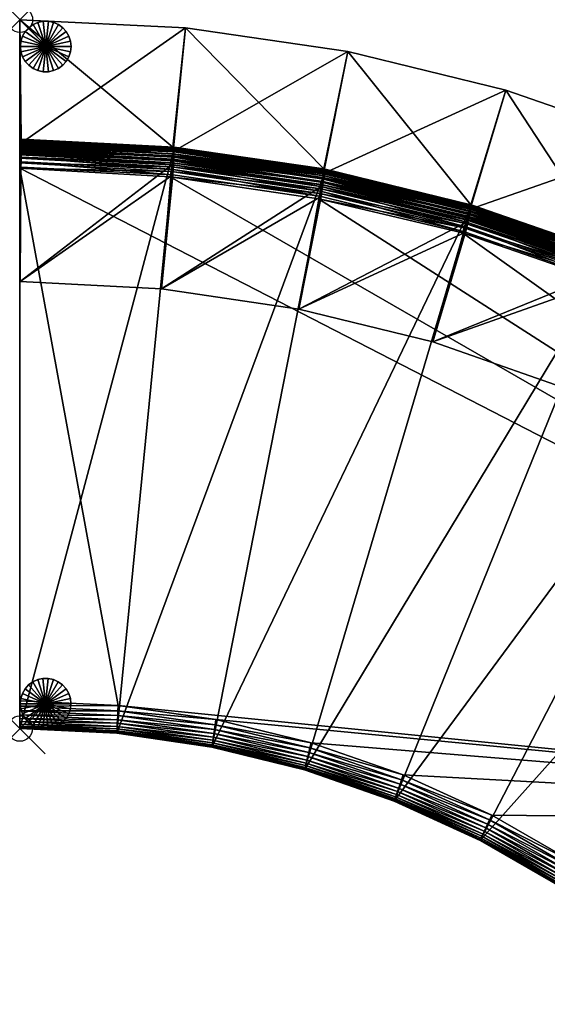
# Model space of a CAD drawing. Header units: inches. Extents: x 0 to 58.6, y -47.8 to 0.
# Tile 1 of 3: x 0 to 20.8, y -38.9 to 0. Entities that reach past the tile are written whole.
import ezdxf

# ---------------------------------------------------------------- set-up
doc = ezdxf.new("R2010")
doc.units = ezdxf.units.IN
doc.header["$MEASUREMENT"] = 0
doc.header["$PDMODE"] = 35
doc.header["$PDSIZE"] = 1
for name, color, linetype in [('A-FURN-3-NODE', 7, 'Continuous'), ('A-FURN-3-ST', 151, 'Continuous'), ('A-FURN-3-ST-BK', 151, 'Continuous'), ('A-FURN-3-ST-LG', 252, 'Continuous')]:
    doc.layers.add(name, color=color, linetype=linetype)

msp = doc.modelspace()

# ---------------------------------------------------------------- linework, layer by layer
at = {"layer": 'A-FURN-3-NODE'}
for p in [(0, 0), (-0.006, -28)]:
    msp.add_point(p, dxfattribs=at)

# ---------------------------------------------------------------- meshes
at = {"layer": 'A-FURN-3-ST'}
mesh = msp.add_polyface(dxfattribs=at)
corners = [(12.05, -6.001, 1.447), (7.576, -28.732, 1.447), (3.823, -28.185, 1.447), (6.09, -5.12, 1.447), (-0.006, -28, 1.447), (-0.006, -4.765, 1.447), (-0.006, -28, 12.079), (-0.006, -4.765, 12.079), (-0.006, -5.866, 14.579), (-0.006, -26.898, 14.579), (3.876, -27.086, 14.579), (-0.006, -27.901, 14.04), (-0.006, -27.824, 14.183), (-0.006, -27.724, 14.304), (-0.006, -27.989, 13.688), (-0.006, -27.603, 14.403), (-0.006, -27.46, 14.48), (-0.006, -27.295, 14.535), (-0.006, -27.108, 14.568), (-0.006, -5.469, 14.535), (-0.006, -4.765, 13.479), (11.838, -6.866, 14.568), (5.962, -6.002, 14.568), (5.932, -6.208, 14.579), (11.882, -6.684, 14.535), (5.989, -5.817, 14.535), (3.866, -27.295, 14.568), (3.857, -27.482, 14.535), (3.849, -27.646, 14.48), (3.842, -27.789, 14.403), (3.836, -27.91, 14.304), (7.735, -27.643, 14.579), (7.705, -27.85, 14.568), (7.678, -28.035, 14.535), (7.654, -28.198, 14.48)]
mesh.append_faces([[corners[k] for k in face] for face in [(3, 4, 5)]], dxfattribs={"vtx0": -1})
mesh.append_faces([[corners[k] for k in face] for face in [(14, 11, 13), (13, 16, 18), (18, 8, 19), (13, 18, 19), (13, 19, 20), (14, 13, 20), (6, 14, 20)]], dxfattribs={"vtx0": -1, "vtx1": -1, "vtx2": -1})
mesh.append_faces([[corners[k] for k in face] for face in [(0, 1, 2), (3, 2, 4)]], dxfattribs={"vtx0": -1, "vtx2": -1})
mesh.append_faces([[corners[k] for k in face] for face in [(7, 6, 20)]], dxfattribs={"vtx1": -1})
mesh.append_faces([[corners[k] for k in face] for face in [(3, 0, 2)]], dxfattribs={"vtx1": -1, "vtx2": -1})
mesh.append_faces([[corners[k] for k in face] for face in [(4, 6, 7), (7, 5, 4), (8, 9, 10), (11, 12, 13), (13, 15, 16), (16, 17, 18), (18, 9, 8), (21, 22, 23), (24, 25, 22), (10, 9, 18), (18, 26, 10), (26, 18, 17), (17, 27, 26), (27, 17, 16), (16, 28, 27), (28, 16, 15), (15, 29, 28), (29, 15, 13), (13, 30, 29), (31, 10, 26), (26, 32, 31), (32, 26, 27), (27, 33, 32), (33, 27, 28), (34, 28, 29), (30, 13, 12)]], dxfattribs={"vtx2": -1})
mesh = msp.add_polyface(dxfattribs=at)
corners = [(-0.006, -4.765, 1.447), (-0.006, -4.765, 12.079), (6.09, -5.12, 12.079), (6.09, -5.12, 1.447), (-0.006, -4.765, 13.479), (6.09, -5.12, 13.479), (-0.006, -5.866, 14.579), (-0.006, -5.657, 14.568), (-0.006, -5.469, 14.535), (-0.006, -5.304, 14.48), (-0.006, -5.161, 14.403), (-0.006, -5.04, 14.304), (-0.006, -4.941, 14.183), (-0.006, -4.864, 14.04), (-0.006, -4.809, 13.875), (-0.006, -4.776, 13.688), (11.922, -6.524, 14.48), (6.013, -5.653, 14.48), (5.989, -5.817, 14.535), (11.956, -6.385, 14.403), (6.033, -5.512, 14.403), (11.985, -6.268, 14.304), (6.051, -5.392, 14.304), (5.932, -6.208, 14.579), (5.962, -6.002, 14.568), (12.047, -6.011, 13.688), (6.089, -5.131, 13.688), (6.084, -5.163, 13.875), (12.039, -6.043, 13.875), (6.076, -5.218, 14.04), (12.026, -6.097, 14.04), (6.065, -5.294, 14.183), (12.008, -6.172, 14.183)]
mesh.append_faces([[corners[k] for k in face] for face in [(8, 10, 12), (12, 14, 4), (8, 12, 4)]], dxfattribs={"vtx0": -1, "vtx1": -1, "vtx2": -1})
mesh.append_faces([[corners[k] for k in face] for face in [(0, 1, 2), (2, 3, 0), (1, 4, 5), (5, 2, 1), (6, 7, 8), (8, 9, 10), (10, 11, 12), (12, 13, 14), (14, 15, 4), (16, 17, 18), (19, 20, 17), (21, 22, 20), (6, 23, 24), (24, 7, 6), (7, 24, 18), (18, 8, 7), (8, 18, 17), (17, 9, 8), (9, 17, 20), (20, 10, 9), (10, 20, 22), (22, 11, 10), (25, 26, 27), (28, 27, 29), (30, 29, 31), (32, 31, 22), (5, 4, 15), (15, 26, 5), (26, 15, 14), (14, 27, 26), (27, 14, 13), (13, 29, 27), (29, 13, 12), (12, 31, 29), (31, 12, 11), (11, 22, 31)]], dxfattribs={"vtx2": -1})
mesh = msp.add_polyface(dxfattribs=at)
corners = [(6.09, -5.12, 1.447), (6.09, -5.12, 12.079), (12.05, -6.001, 12.079), (12.05, -6.001, 1.447), (17.822, -7.384, 12.079), (17.822, -7.384, 1.447), (12.05, -6.001, 13.479), (17.822, -7.384, 13.479), (6.09, -5.12, 13.479), (11.788, -7.069, 14.579), (17.461, -8.423, 14.579), (17.529, -8.226, 14.568), (11.838, -6.866, 14.568), (17.591, -8.049, 14.535), (11.882, -6.684, 14.535), (17.645, -7.893, 14.48), (11.922, -6.524, 14.48), (17.692, -7.758, 14.403), (11.956, -6.385, 14.403), (17.732, -7.644, 14.304), (11.985, -6.268, 14.304), (5.932, -6.208, 14.579), (5.962, -6.002, 14.568), (5.989, -5.817, 14.535), (6.013, -5.653, 14.48), (6.033, -5.512, 14.403), (12.047, -6.011, 13.688), (17.819, -7.395, 13.688), (12.039, -6.043, 13.875), (17.808, -7.426, 13.875), (12.026, -6.097, 14.04), (17.79, -7.478, 14.04), (12.008, -6.172, 14.183), (17.764, -7.55, 14.183), (6.089, -5.131, 13.688), (6.084, -5.163, 13.875), (6.076, -5.218, 14.04), (6.065, -5.294, 14.183), (6.051, -5.392, 14.304)]
mesh.append_faces([[corners[k] for k in face] for face in [(0, 1, 2), (2, 3, 0), (3, 2, 4), (4, 5, 3), (2, 6, 7), (7, 4, 2), (1, 8, 6), (6, 2, 1), (9, 10, 11), (11, 12, 9), (12, 11, 13), (13, 14, 12), (14, 13, 15), (15, 16, 14), (16, 15, 17), (17, 18, 16), (18, 17, 19), (19, 20, 18), (21, 9, 12), (22, 12, 14), (23, 14, 16), (24, 16, 18), (25, 18, 20), (7, 6, 26), (26, 27, 7), (27, 26, 28), (28, 29, 27), (29, 28, 30), (30, 31, 29), (31, 30, 32), (32, 33, 31), (33, 32, 20), (20, 19, 33), (6, 8, 34), (34, 26, 6), (35, 28, 26), (36, 30, 28), (37, 32, 30), (38, 20, 32)]], dxfattribs={"vtx2": -1})
mesh = msp.add_polyface(dxfattribs=at)
corners = [(33.938, -14.761, 1.447), (21.394, -34.278, 1.447), (18.163, -32.413, 1.447), (28.839, -11.813, 1.447), (14.769, -30.859, 1.447), (23.478, -9.34, 1.447), (11.233, -29.627, 1.447), (17.822, -7.384, 1.447), (7.576, -28.732, 1.447), (12.05, -6.001, 1.447), (17.822, -7.384, 12.079), (23.478, -9.34, 12.079), (50.182, -31.717, 14.579), (11.788, -7.069, 14.579), (5.932, -6.208, 14.579), (-0.006, -5.866, 14.579), (3.876, -27.086, 14.579), (17.822, -7.384, 13.479), (23.478, -9.34, 13.479), (28.393, -12.585, 14.568), (23.107, -10.15, 14.568), (23.02, -10.34, 14.579), (28.487, -12.423, 14.535), (23.185, -9.98, 14.535), (28.569, -12.28, 14.48), (23.254, -9.83, 14.48), (28.641, -12.156, 14.403), (23.314, -9.7, 14.403), (28.701, -12.051, 14.304), (23.364, -9.59, 14.304), (17.461, -8.423, 14.579), (17.529, -8.226, 14.568), (17.591, -8.049, 14.535), (17.645, -7.893, 14.48), (17.692, -7.758, 14.403), (17.732, -7.644, 14.304), (17.819, -7.395, 13.688), (23.474, -9.35, 13.688), (17.808, -7.426, 13.875), (23.46, -9.38, 13.875), (17.79, -7.478, 14.04), (23.437, -9.43, 14.04), (17.764, -7.55, 14.183), (23.405, -9.5, 14.183)]
mesh.append_faces([[corners[k] for k in face] for face in [(12, 15, 16)]], dxfattribs={"vtx0": -1, "vtx1": -1, "vtx2": -1})
mesh.append_faces([[corners[k] for k in face] for face in [(0, 1, 2), (3, 2, 4), (5, 4, 6), (7, 6, 8), (12, 13, 14), (12, 14, 15)]], dxfattribs={"vtx0": -1, "vtx2": -1})
mesh.append_faces([[corners[k] for k in face] for face in [(5, 3, 4), (7, 5, 6), (9, 7, 8)]], dxfattribs={"vtx1": -1, "vtx2": -1})
mesh.append_faces([[corners[k] for k in face] for face in [(7, 10, 11), (11, 5, 7), (10, 17, 18), (18, 11, 10), (19, 20, 21), (22, 23, 20), (24, 25, 23), (26, 27, 25), (28, 29, 27), (30, 21, 20), (20, 31, 30), (31, 20, 23), (23, 32, 31), (32, 23, 25), (25, 33, 32), (33, 25, 27), (27, 34, 33), (34, 27, 29), (29, 35, 34), (18, 17, 36), (36, 37, 18), (37, 36, 38), (38, 39, 37), (39, 38, 40), (40, 41, 39), (41, 40, 42), (42, 43, 41), (43, 42, 35), (35, 29, 43)]], dxfattribs={"vtx2": -1})
mesh = msp.add_polyface(dxfattribs=at)
corners = [(38.771, -18.199, 1.447), (43.284, -22.073, 1.447), (27.272, -38.888, 1.447), (24.437, -36.441, 1.447), (33.938, -14.761, 1.447), (21.394, -34.278, 1.447), (28.839, -11.813, 1.447), (18.163, -32.413, 1.447), (33.938, -14.761, 12.079), (38.771, -18.199, 12.079), (50.182, -31.717, 14.579), (28.289, -12.766, 14.579), (23.02, -10.34, 14.579), (17.461, -8.423, 14.579), (11.788, -7.069, 14.579), (11.494, -28.559, 14.579), (15.131, -29.82, 14.579), (18.622, -31.413, 14.579), (21.944, -33.326, 14.579), (33.938, -14.761, 13.479), (38.771, -18.199, 13.479), (33.3, -15.657, 14.579), (38.052, -19.032, 14.579), (38.189, -18.874, 14.568), (33.422, -15.487, 14.568), (38.311, -18.732, 14.535), (33.53, -15.334, 14.535), (38.419, -18.607, 14.48), (33.625, -15.2, 14.48), (38.512, -18.499, 14.403), (33.708, -15.083, 14.403), (38.591, -18.407, 14.304), (33.778, -14.985, 14.304), (28.393, -12.585, 14.568), (28.487, -12.423, 14.535), (28.569, -12.28, 14.48), (33.931, -14.769, 13.688), (38.764, -18.208, 13.688), (33.912, -14.796, 13.875), (38.742, -18.233, 13.875), (33.88, -14.841, 14.04), (38.706, -18.274, 14.04), (33.836, -14.904, 14.183), (38.656, -18.332, 14.183)]
mesh.append_faces([[corners[k] for k in face] for face in [(0, 2, 3), (4, 3, 5), (10, 11, 12), (10, 12, 13), (10, 13, 14), (10, 15, 16), (10, 16, 17), (10, 17, 18)]], dxfattribs={"vtx0": -1, "vtx2": -1})
mesh.append_faces([[corners[k] for k in face] for face in [(0, 1, 2), (4, 0, 3), (6, 4, 7)]], dxfattribs={"vtx1": -1, "vtx2": -1})
mesh.append_faces([[corners[k] for k in face] for face in [(4, 8, 9), (9, 0, 4), (8, 19, 20), (21, 22, 23), (23, 24, 21), (24, 23, 25), (25, 26, 24), (26, 25, 27), (27, 28, 26), (28, 27, 29), (29, 30, 28), (30, 29, 31), (31, 32, 30), (11, 21, 24), (33, 24, 26), (34, 26, 28), (35, 28, 30), (20, 19, 36), (36, 37, 20), (37, 36, 38), (38, 39, 37), (39, 38, 40), (40, 41, 39), (41, 40, 42), (42, 43, 41), (43, 42, 32), (32, 31, 43)]], dxfattribs={"vtx2": -1})
mesh = msp.add_polyface(dxfattribs=at)
corners = [(24.437, -36.441, 1.447), (24.437, -36.441, 12.079), (21.394, -34.278, 12.079), (21.394, -34.278, 1.447), (18.163, -32.413, 12.079), (50.182, -31.717, 14.579), (3.876, -27.086, 14.579), (7.735, -27.643, 14.579), (11.494, -28.559, 14.579), (21.394, -34.278, 13.479), (18.163, -32.413, 13.479), (24.437, -36.441, 13.479), (21.944, -33.326, 14.579), (18.622, -31.413, 14.579), (18.534, -31.603, 14.568), (21.839, -33.507, 14.568), (18.457, -31.773, 14.535), (21.746, -33.669, 14.535), (18.388, -31.923, 14.48), (21.663, -33.812, 14.48), (18.328, -32.053, 14.403), (21.592, -33.935, 14.403), (18.278, -32.163, 14.304), (21.531, -34.04, 14.304), (25.074, -35.544, 14.579), (24.953, -35.714, 14.568), (24.845, -35.867, 14.535), (24.749, -36.001, 14.48), (24.667, -36.118, 14.403), (24.596, -36.217, 14.304), (21.399, -34.269, 13.688), (18.168, -32.403, 13.688), (21.416, -34.24, 13.875), (18.182, -32.373, 13.875), (21.443, -34.193, 14.04), (18.205, -32.323, 14.04), (21.482, -34.126, 14.183), (18.237, -32.253, 14.183), (24.444, -36.432, 13.688), (24.463, -36.405, 13.875), (24.495, -36.36, 14.04), (24.539, -36.297, 14.183)]
mesh.append_faces([[corners[k] for k in face] for face in [(5, 6, 7), (5, 7, 8)]], dxfattribs={"vtx0": -1, "vtx2": -1})
mesh.append_faces([[corners[k] for k in face] for face in [(0, 1, 2), (2, 3, 0), (3, 2, 4), (2, 9, 10), (1, 11, 9), (9, 2, 1), (12, 13, 14), (14, 15, 12), (16, 17, 15), (18, 19, 17), (20, 21, 19), (22, 23, 21), (24, 12, 15), (15, 25, 24), (25, 15, 17), (17, 26, 25), (26, 17, 19), (19, 27, 26), (27, 19, 21), (21, 28, 27), (28, 21, 23), (23, 29, 28), (10, 9, 30), (31, 30, 32), (33, 32, 34), (35, 34, 36), (37, 36, 23), (9, 11, 38), (38, 30, 9), (30, 38, 39), (39, 32, 30), (32, 39, 40), (40, 34, 32), (34, 40, 41), (41, 36, 34), (36, 41, 29), (29, 23, 36)]], dxfattribs={"vtx2": -1})
mesh = msp.add_polyface(dxfattribs=at)
corners = [(3.823, -28.185, 1.447), (3.823, -28.185, 12.079), (-0.006, -28, 12.079), (-0.006, -28, 1.447), (7.576, -28.732, 1.447), (7.576, -28.732, 12.079), (11.233, -29.627, 1.447), (-0.006, -28, 13.479), (-0.006, -27.989, 13.688), (-0.006, -27.956, 13.875), (-0.006, -27.901, 14.04), (3.823, -28.185, 13.479), (7.576, -28.732, 13.479), (11.233, -29.627, 12.079), (3.849, -27.646, 14.48), (7.654, -28.198, 14.48), (7.678, -28.035, 14.535), (3.842, -27.789, 14.403), (7.633, -28.34, 14.403), (3.836, -27.91, 14.304), (7.616, -28.459, 14.304), (3.823, -28.174, 13.688), (3.825, -28.141, 13.875), (3.827, -28.086, 14.04), (3.831, -28.009, 14.183), (-0.006, -27.824, 14.183), (7.578, -28.721, 13.688), (7.583, -28.688, 13.875), (7.591, -28.634, 14.04), (7.602, -28.557, 14.183), (11.235, -29.617, 13.688), (11.243, -29.585, 13.875), (11.256, -29.531, 14.04)]
mesh.append_faces([[corners[k] for k in face] for face in [(0, 1, 2), (2, 3, 0), (4, 5, 1), (1, 0, 4), (5, 4, 6), (2, 7, 8), (8, 9, 10), (1, 11, 7), (7, 2, 1), (5, 12, 11), (11, 1, 5), (12, 5, 13), (14, 15, 16), (17, 18, 15), (18, 17, 19), (19, 20, 18), (7, 11, 21), (21, 8, 7), (8, 21, 22), (22, 9, 8), (9, 22, 23), (23, 10, 9), (10, 23, 24), (24, 25, 10), (25, 24, 19), (11, 12, 26), (26, 21, 11), (21, 26, 27), (27, 22, 21), (22, 27, 28), (28, 23, 22), (23, 28, 29), (29, 24, 23), (24, 29, 20), (20, 19, 24), (30, 26, 12), (31, 27, 26), (32, 28, 27)]], dxfattribs={"vtx2": -1})
mesh = msp.add_polyface(dxfattribs=at)
corners = [(11.233, -29.627, 1.447), (11.233, -29.627, 12.079), (7.576, -28.732, 12.079), (14.769, -30.859, 1.447), (14.769, -30.859, 12.079), (11.233, -29.627, 13.479), (7.576, -28.732, 13.479), (14.769, -30.859, 13.479), (11.494, -28.559, 14.579), (7.735, -27.643, 14.579), (7.705, -27.85, 14.568), (11.445, -28.762, 14.568), (7.678, -28.035, 14.535), (11.4, -28.943, 14.535), (7.654, -28.198, 14.48), (11.361, -29.104, 14.48), (7.633, -28.34, 14.403), (11.327, -29.243, 14.403), (7.616, -28.459, 14.304), (11.298, -29.36, 14.304), (15.131, -29.82, 14.579), (15.062, -30.017, 14.568), (15.001, -30.194, 14.535), (14.946, -30.35, 14.48), (14.899, -30.485, 14.403), (14.859, -30.599, 14.304), (11.235, -29.617, 13.688), (7.578, -28.721, 13.688), (11.243, -29.585, 13.875), (7.583, -28.688, 13.875), (11.256, -29.531, 14.04), (7.591, -28.634, 14.04), (11.274, -29.456, 14.183), (7.602, -28.557, 14.183), (14.773, -30.848, 13.688), (14.783, -30.817, 13.875), (14.802, -30.765, 14.04), (14.827, -30.693, 14.183)]
mesh.append_faces([[corners[k] for k in face] for face in [(0, 1, 2), (3, 4, 1), (1, 0, 3), (1, 5, 6), (4, 7, 5), (5, 1, 4), (8, 9, 10), (10, 11, 8), (11, 10, 12), (12, 13, 11), (13, 12, 14), (14, 15, 13), (15, 14, 16), (16, 17, 15), (17, 16, 18), (18, 19, 17), (20, 8, 11), (21, 11, 13), (22, 13, 15), (23, 15, 17), (24, 17, 19), (19, 25, 24), (6, 5, 26), (27, 26, 28), (29, 28, 30), (31, 30, 32), (32, 33, 31), (33, 32, 19), (19, 18, 33), (5, 7, 34), (34, 26, 5), (26, 34, 35), (35, 28, 26), (28, 35, 36), (36, 30, 28), (30, 36, 37), (37, 32, 30), (32, 37, 25), (25, 19, 32)]], dxfattribs={"vtx2": -1})
mesh = msp.add_polyface(dxfattribs=at)
corners = [(18.163, -32.413, 1.447), (18.163, -32.413, 12.079), (14.769, -30.859, 12.079), (14.769, -30.859, 1.447), (21.394, -34.278, 1.447), (18.163, -32.413, 13.479), (14.769, -30.859, 13.479), (21.394, -34.278, 12.079), (11.445, -28.762, 14.568), (15.062, -30.017, 14.568), (15.131, -29.82, 14.579), (11.4, -28.943, 14.535), (15.001, -30.194, 14.535), (11.361, -29.104, 14.48), (14.946, -30.35, 14.48), (11.327, -29.243, 14.403), (14.899, -30.485, 14.403), (18.622, -31.413, 14.579), (18.534, -31.603, 14.568), (18.457, -31.773, 14.535), (18.388, -31.923, 14.48), (18.328, -32.053, 14.403), (14.859, -30.599, 14.304), (18.278, -32.163, 14.304), (21.839, -33.507, 14.568), (21.746, -33.669, 14.535), (21.663, -33.812, 14.48), (21.592, -33.935, 14.403), (18.168, -32.403, 13.688), (14.773, -30.848, 13.688), (18.182, -32.373, 13.875), (14.783, -30.817, 13.875), (18.205, -32.323, 14.04), (14.802, -30.765, 14.04), (18.237, -32.253, 14.183), (14.827, -30.693, 14.183), (21.399, -34.269, 13.688), (21.416, -34.24, 13.875), (21.443, -34.193, 14.04), (21.482, -34.126, 14.183), (21.531, -34.04, 14.304)]
mesh.append_faces([[corners[k] for k in face] for face in [(0, 1, 2), (2, 3, 0), (1, 0, 4), (1, 5, 6), (6, 2, 1), (5, 1, 7), (8, 9, 10), (11, 12, 9), (13, 14, 12), (15, 16, 14), (17, 10, 9), (9, 18, 17), (18, 9, 12), (12, 19, 18), (19, 12, 14), (14, 20, 19), (20, 14, 16), (16, 21, 20), (21, 16, 22), (22, 23, 21), (24, 18, 19), (25, 19, 20), (26, 20, 21), (27, 21, 23), (6, 5, 28), (28, 29, 6), (29, 28, 30), (30, 31, 29), (31, 30, 32), (32, 33, 31), (33, 32, 34), (34, 35, 33), (35, 34, 23), (23, 22, 35), (36, 28, 5), (37, 30, 28), (38, 32, 30), (39, 34, 32), (40, 23, 34)]], dxfattribs={"vtx2": -1})
at = {"layer": 'A-FURN-3-ST-BK'}
mesh = msp.add_polyface(dxfattribs=at)
corners = [(6.035, -6.129, 14.774), (5.587, -10.634, 14.774), (0.007, -10.339, 14.774), (0.041, -5.826, 14.774), (5.998, -5.729, 27.954), (-0.01, -5.426, 27.954), (6.005, -5.647, 28.117), (-0.007, -5.343, 28.117), (6.015, -5.527, 28.255), (-0.003, -5.224, 28.255), (6.028, -5.378, 28.36), (0.003, -5.074, 28.36), (6.042, -5.207, 28.425), (0.009, -4.903, 28.425), (6.535, -0.316, 28.447), (0, 0, 28.447), (6.535, -0.316, 1.447), (0, 0, 1.447), (6.033, -5.029, 1.447), (-0.009, -4.726, 1.447), (6.09, -5.031, 13.674), (0.044, -4.725, 13.674), (11.889, -6.587, 27.954), (0.045, -4.736, 13.883), (0.045, -4.769, 14.07), (0.046, -4.824, 14.235), (0.046, -4.901, 14.378), (0.045, -5, 14.499), (0.045, -5.121, 14.598), (0.044, -5.265, 14.675), (0.043, -5.43, 14.73), (0.042, -5.617, 14.763), (6.046, -5.921, 14.763), (6.055, -5.734, 14.73), (6.063, -5.569, 14.675), (6.071, -5.426, 14.598), (6.077, -5.306, 14.499), (6.09, -5.042, 13.883), (6.088, -5.075, 14.07), (6.085, -5.13, 14.235), (6.082, -5.207, 14.378)]
mesh.append_faces([[corners[k] for k in face] for face in [(15, 31, 5)]], dxfattribs={"vtx0": -1, "vtx1": -1, "vtx2": -1})
mesh.append_faces([[corners[k] for k in face] for face in [(17, 21, 23), (15, 23, 24), (15, 24, 25), (15, 25, 26), (15, 26, 27), (15, 27, 28), (15, 28, 29), (15, 29, 30), (15, 30, 31), (15, 5, 7), (15, 7, 9), (15, 9, 11)]], dxfattribs={"vtx0": -1, "vtx2": -1})
mesh.append_faces([[corners[k] for k in face] for face in [(13, 15, 11)]], dxfattribs={"vtx1": -1})
mesh.append_faces([[corners[k] for k in face] for face in [(15, 17, 23), (31, 3, 5)]], dxfattribs={"vtx1": -1, "vtx2": -1})
mesh.append_faces([[corners[k] for k in face] for face in [(0, 1, 2), (2, 3, 0), (4, 5, 2), (2, 1, 4), (6, 7, 5), (5, 4, 6), (8, 9, 7), (7, 6, 8), (10, 11, 9), (9, 8, 10), (12, 13, 11), (11, 10, 12), (14, 15, 13), (13, 12, 14), (16, 17, 15), (15, 14, 16), (18, 19, 17), (17, 16, 18), (18, 20, 21), (21, 19, 18), (22, 4, 1), (17, 19, 21), (3, 2, 5), (0, 3, 31), (31, 32, 0), (32, 31, 30), (30, 33, 32), (33, 30, 29), (29, 34, 33), (34, 29, 28), (28, 35, 34), (35, 28, 27), (27, 36, 35), (21, 20, 37), (37, 23, 21), (23, 37, 38), (38, 24, 23), (24, 38, 39), (39, 25, 24), (25, 39, 40), (40, 26, 25), (26, 40, 36), (36, 27, 26)]], dxfattribs={"vtx2": -1})
mesh = msp.add_polyface(dxfattribs=at)
corners = [(11.889, -6.989, 14.774), (11.01, -11.429, 14.774), (5.587, -10.634, 14.774), (6.035, -6.129, 14.774), (11.889, -6.587, 27.954), (11.904, -6.505, 28.117), (6.005, -5.647, 28.117), (5.998, -5.729, 27.954), (11.925, -6.387, 28.255), (6.015, -5.527, 28.255), (11.952, -6.239, 28.36), (6.028, -5.378, 28.36), (11.983, -6.071, 28.425), (6.042, -5.207, 28.425), (12.942, -1.25, 28.447), (6.535, -0.316, 28.447), (12.942, -1.25, 1.447), (6.535, -0.316, 1.447), (11.991, -5.893, 1.447), (6.033, -5.029, 1.447), (12.047, -5.9, 13.674), (6.09, -5.031, 13.674), (17.588, -8.392, 14.774), (16.291, -12.728, 14.774), (17.627, -7.992, 27.954), (17.649, -7.912, 28.117), (17.682, -7.796, 28.255), (17.723, -7.652, 28.36), (17.769, -7.487, 28.425), (19.183, -2.779, 28.447), (17.794, -7.311, 1.447), (6.046, -5.921, 14.763), (11.919, -6.782, 14.763), (6.055, -5.734, 14.73), (11.946, -6.597, 14.73), (6.063, -5.569, 14.675), (11.97, -6.434, 14.675), (6.071, -5.426, 14.598), (11.991, -6.292, 14.598), (6.077, -5.306, 14.499), (12.008, -6.172, 14.499), (12.046, -5.911, 13.883), (6.09, -5.042, 13.883), (12.041, -5.944, 14.07), (6.088, -5.075, 14.07), (12.033, -5.998, 14.235), (6.085, -5.13, 14.235), (12.022, -6.075, 14.378), (6.082, -5.207, 14.378), (17.638, -8.189, 14.763), (17.682, -8.007, 14.73), (17.722, -7.847, 14.675), (17.756, -7.708, 14.598), (17.847, -7.334, 13.883), (17.839, -7.366, 14.07), (17.826, -7.42, 14.235), (17.808, -7.494, 14.378), (17.784, -7.59, 14.499)]
mesh.append_faces([[corners[k] for k in face] for face in [(0, 1, 2), (2, 3, 0), (2, 1, 4), (5, 6, 7), (7, 4, 5), (8, 9, 6), (6, 5, 8), (10, 11, 9), (9, 8, 10), (12, 13, 11), (11, 10, 12), (14, 15, 13), (13, 12, 14), (16, 17, 15), (15, 14, 16), (18, 19, 17), (17, 16, 18), (18, 20, 21), (21, 19, 18), (22, 23, 1), (1, 0, 22), (24, 4, 1), (1, 23, 24), (25, 5, 4), (26, 8, 5), (27, 10, 8), (28, 12, 10), (29, 14, 12), (30, 18, 16), (20, 18, 30), (0, 3, 31), (31, 32, 0), (32, 31, 33), (33, 34, 32), (34, 33, 35), (35, 36, 34), (36, 35, 37), (37, 38, 36), (38, 37, 39), (39, 40, 38), (21, 20, 41), (41, 42, 21), (42, 41, 43), (43, 44, 42), (44, 43, 45), (45, 46, 44), (46, 45, 47), (47, 48, 46), (48, 47, 40), (40, 39, 48), (22, 0, 32), (49, 32, 34), (50, 34, 36), (51, 36, 38), (52, 38, 40), (53, 41, 20), (54, 43, 41), (55, 45, 43), (56, 47, 45), (57, 40, 47)]], dxfattribs={"vtx2": -1})
mesh = msp.add_polyface(dxfattribs=at)
corners = [(11.889, -6.587, 27.954), (17.627, -7.992, 27.954), (17.649, -7.912, 28.117), (11.904, -6.505, 28.117), (17.682, -7.796, 28.255), (11.925, -6.387, 28.255), (17.723, -7.652, 28.36), (11.952, -6.239, 28.36), (17.769, -7.487, 28.425), (11.983, -6.071, 28.425), (19.183, -2.779, 28.447), (19.183, -2.779, 1.447), (12.942, -1.25, 1.447), (12.942, -1.25, 28.447), (17.794, -7.311, 1.447), (17.849, -7.323, 13.674), (12.047, -5.9, 13.674), (23.101, -10.318, 14.774), (21.4, -14.513, 14.774), (16.291, -12.728, 14.774), (17.588, -8.392, 14.774), (23.177, -9.924, 27.954), (23.207, -9.846, 28.117), (23.25, -9.734, 28.255), (23.305, -9.595, 28.36), (23.366, -9.435, 28.425), (25.218, -4.882, 28.447), (25.218, -4.882, 1.447), (23.408, -9.262, 1.447), (23.462, -9.28, 13.674), (11.919, -6.782, 14.763), (17.638, -8.189, 14.763), (11.946, -6.597, 14.73), (17.682, -8.007, 14.73), (11.97, -6.434, 14.675), (17.722, -7.847, 14.675), (11.991, -6.292, 14.598), (17.756, -7.708, 14.598), (12.008, -6.172, 14.499), (17.784, -7.59, 14.499), (17.847, -7.334, 13.883), (12.046, -5.911, 13.883), (17.839, -7.366, 14.07), (12.041, -5.944, 14.07), (17.826, -7.42, 14.235), (12.033, -5.998, 14.235), (17.808, -7.494, 14.378), (12.022, -6.075, 14.378), (23.169, -10.121, 14.763), (23.231, -9.944, 14.73), (23.285, -9.789, 14.675), (23.332, -9.654, 14.598), (23.372, -9.539, 14.499), (23.458, -9.29, 13.883), (23.448, -9.321, 14.07), (23.43, -9.373, 14.235), (23.404, -9.446, 14.378)]
mesh.append_faces([[corners[k] for k in face] for face in [(0, 1, 2), (3, 2, 4), (5, 4, 6), (7, 6, 8), (9, 8, 10), (11, 12, 13), (13, 10, 11), (12, 11, 14), (14, 15, 16), (17, 18, 19), (19, 20, 17), (21, 1, 19), (19, 18, 21), (22, 2, 1), (1, 21, 22), (23, 4, 2), (2, 22, 23), (24, 6, 4), (4, 23, 24), (25, 8, 6), (6, 24, 25), (26, 10, 8), (8, 25, 26), (27, 11, 10), (10, 26, 27), (28, 14, 11), (11, 27, 28), (28, 29, 15), (15, 14, 28), (30, 31, 20), (32, 33, 31), (34, 35, 33), (36, 37, 35), (38, 39, 37), (16, 15, 40), (41, 40, 42), (43, 42, 44), (45, 44, 46), (47, 46, 39), (17, 20, 31), (31, 48, 17), (48, 31, 33), (33, 49, 48), (49, 33, 35), (35, 50, 49), (50, 35, 37), (37, 51, 50), (51, 37, 39), (39, 52, 51), (15, 29, 53), (53, 40, 15), (40, 53, 54), (54, 42, 40), (42, 54, 55), (55, 44, 42), (44, 55, 56), (56, 46, 44), (46, 56, 52), (52, 39, 46)]], dxfattribs={"vtx2": -1})
at = {"layer": 'A-FURN-3-ST-LG'}
mesh = msp.add_polyface(dxfattribs=at)
corners = [(1.02, -1.058, 0), (2.02, -1.058, 0), (1.998, -0.851, 0), (1.933, -0.652, 0), (1.829, -0.471, 0), (1.689, -0.315, 0), (1.52, -0.192, 0), (1.329, -0.107, 0), (1.124, -0.064, 0), (0.915, -0.064, 0), (0.711, -0.107, 0), (0.52, -0.192, 0), (0.35, -0.315, 0), (0.211, -0.471, 0), (0.106, -0.652, 0), (0.041, -0.851, 0), (0.02, -1.058, 0), (0.041, -1.266, 0), (0.106, -1.465, 0), (0.211, -1.646, 0), (0.35, -1.802, 0), (0.52, -1.924, 0), (0.711, -2.01, 0), (0.915, -2.053, 0), (1.124, -2.053, 0), (1.329, -2.01, 0), (1.52, -1.924, 0), (1.689, -1.802, 0), (1.829, -1.646, 0), (1.933, -1.465, 0), (1.998, -1.266, 0), (2.02, -1.058, 1.5), (1.998, -0.851, 1.5), (1.933, -0.652, 1.5), (1.829, -0.471, 1.5), (1.689, -0.315, 1.5), (1.52, -0.192, 1.5), (1.329, -0.107, 1.5), (1.124, -0.064, 1.5), (0.915, -0.064, 1.5), (0.711, -0.107, 1.5), (0.52, -0.192, 1.5), (0.35, -0.315, 1.5), (0.211, -0.471, 1.5), (0.106, -0.652, 1.5), (0.041, -0.851, 1.5), (0.02, -1.058, 1.5), (0.041, -1.266, 1.5), (0.106, -1.465, 1.5), (0.211, -1.646, 1.5), (0.35, -1.802, 1.5), (0.52, -1.924, 1.5), (0.711, -2.01, 1.5), (0.915, -2.053, 1.5), (1.124, -2.053, 1.5), (1.329, -2.01, 1.5), (1.52, -1.924, 1.5), (1.689, -1.802, 1.5), (1.829, -1.646, 1.5), (1.933, -1.465, 1.5), (1.998, -1.266, 1.5), (1.02, -1.058, 1.5)]
mesh.append_faces([[corners[k] for k in face] for face in [(1, 32, 31), (2, 33, 32), (3, 34, 33), (4, 35, 34), (5, 36, 35), (6, 37, 36), (7, 38, 37), (8, 39, 38), (9, 40, 39), (10, 41, 40), (11, 42, 41), (12, 43, 42), (13, 44, 43), (14, 45, 44), (15, 46, 45), (16, 47, 46), (17, 48, 47), (18, 49, 48), (19, 50, 49), (20, 51, 50), (21, 52, 51), (22, 53, 52), (23, 54, 53), (24, 55, 54), (25, 56, 55), (26, 57, 56), (27, 58, 57), (28, 59, 58), (29, 60, 59), (30, 31, 60)]], dxfattribs={"vtx0": -1})
mesh.append_faces([[corners[k] for k in face] for face in [(0, 2, 1), (0, 3, 2), (0, 4, 3), (0, 5, 4), (0, 6, 5), (0, 7, 6), (0, 8, 7), (0, 9, 8), (0, 10, 9), (0, 11, 10), (0, 12, 11), (0, 13, 12), (0, 14, 13), (0, 15, 14), (0, 16, 15), (0, 17, 16), (0, 18, 17), (0, 19, 18), (0, 20, 19), (0, 21, 20), (0, 22, 21), (0, 23, 22), (0, 24, 23), (0, 25, 24), (0, 26, 25), (0, 27, 26), (0, 28, 27), (0, 29, 28), (0, 30, 29), (0, 1, 30), (61, 31, 32), (61, 32, 33), (61, 33, 34), (61, 34, 35), (61, 35, 36), (61, 36, 37), (61, 37, 38), (61, 38, 39), (61, 39, 40), (61, 40, 41), (61, 41, 42), (61, 42, 43), (61, 43, 44), (61, 44, 45), (61, 45, 46), (61, 46, 47), (61, 47, 48), (61, 48, 49), (61, 49, 50), (61, 50, 51), (61, 51, 52), (61, 52, 53), (61, 53, 54), (61, 54, 55), (61, 55, 56), (61, 56, 57), (61, 57, 58), (61, 58, 59), (61, 59, 60), (61, 60, 31)]], dxfattribs={"vtx0": -1, "vtx2": -1})
mesh.append_faces([[corners[k] for k in face] for face in [(1, 2, 32), (2, 3, 33), (3, 4, 34), (4, 5, 35), (5, 6, 36), (6, 7, 37), (7, 8, 38), (8, 9, 39), (9, 10, 40), (10, 11, 41), (11, 12, 42), (12, 13, 43), (13, 14, 44), (14, 15, 45), (15, 16, 46), (16, 17, 47), (17, 18, 48), (18, 19, 49), (19, 20, 50), (20, 21, 51), (21, 22, 52), (22, 23, 53), (23, 24, 54), (24, 25, 55), (25, 26, 56), (26, 27, 57), (27, 28, 58), (28, 29, 59), (29, 30, 60), (30, 1, 31)]], dxfattribs={"vtx2": -1})
mesh = msp.add_polyface(dxfattribs=at)
corners = [(1.012, -27.014, 0), (2.012, -27.014, 0), (1.99, -26.806, 0), (1.925, -26.607, 0), (1.821, -26.426, 0), (1.681, -26.271, 0), (1.512, -26.148, 0), (1.321, -26.063, 0), (1.116, -26.02, 0), (0.907, -26.02, 0), (0.703, -26.063, 0), (0.512, -26.148, 0), (0.343, -26.271, 0), (0.203, -26.426, 0), (0.098, -26.607, 0), (0.034, -26.806, 0), (0.012, -27.014, 0), (0.034, -27.222, 0), (0.098, -27.421, 0), (0.203, -27.602, 0), (0.343, -27.757, 0), (0.512, -27.88, 0), (0.703, -27.965, 0), (0.907, -28.009, 0), (1.116, -28.009, 0), (1.321, -27.965, 0), (1.512, -27.88, 0), (1.681, -27.757, 0), (1.821, -27.602, 0), (1.925, -27.421, 0), (1.99, -27.222, 0), (2.012, -27.014, 1.5), (1.99, -26.806, 1.5), (1.925, -26.607, 1.5), (1.821, -26.426, 1.5), (1.681, -26.271, 1.5), (1.512, -26.148, 1.5), (1.321, -26.063, 1.5), (1.116, -26.02, 1.5), (0.907, -26.02, 1.5), (0.703, -26.063, 1.5), (0.512, -26.148, 1.5), (0.343, -26.271, 1.5), (0.203, -26.426, 1.5), (0.098, -26.607, 1.5), (0.034, -26.806, 1.5), (0.012, -27.014, 1.5), (0.034, -27.222, 1.5), (0.098, -27.421, 1.5), (0.203, -27.602, 1.5), (0.343, -27.757, 1.5), (0.512, -27.88, 1.5), (0.703, -27.965, 1.5), (0.907, -28.009, 1.5), (1.116, -28.009, 1.5), (1.321, -27.965, 1.5), (1.512, -27.88, 1.5), (1.681, -27.757, 1.5), (1.821, -27.602, 1.5), (1.925, -27.421, 1.5), (1.99, -27.222, 1.5), (1.012, -27.014, 1.5)]
mesh.append_faces([[corners[k] for k in face] for face in [(1, 32, 31), (2, 33, 32), (3, 34, 33), (4, 35, 34), (5, 36, 35), (6, 37, 36), (7, 38, 37), (8, 39, 38), (9, 40, 39), (10, 41, 40), (11, 42, 41), (12, 43, 42), (13, 44, 43), (14, 45, 44), (15, 46, 45), (16, 47, 46), (17, 48, 47), (18, 49, 48), (19, 50, 49), (20, 51, 50), (21, 52, 51), (22, 53, 52), (23, 54, 53), (24, 55, 54), (25, 56, 55), (26, 57, 56), (27, 58, 57), (28, 59, 58), (29, 60, 59), (30, 31, 60)]], dxfattribs={"vtx0": -1})
mesh.append_faces([[corners[k] for k in face] for face in [(0, 2, 1), (0, 3, 2), (0, 4, 3), (0, 5, 4), (0, 6, 5), (0, 7, 6), (0, 8, 7), (0, 9, 8), (0, 10, 9), (0, 11, 10), (0, 12, 11), (0, 13, 12), (0, 14, 13), (0, 15, 14), (0, 16, 15), (0, 17, 16), (0, 18, 17), (0, 19, 18), (0, 20, 19), (0, 21, 20), (0, 22, 21), (0, 23, 22), (0, 24, 23), (0, 25, 24), (0, 26, 25), (0, 27, 26), (0, 28, 27), (0, 29, 28), (0, 30, 29), (0, 1, 30), (61, 31, 32), (61, 32, 33), (61, 33, 34), (61, 34, 35), (61, 35, 36), (61, 36, 37), (61, 37, 38), (61, 38, 39), (61, 39, 40), (61, 40, 41), (61, 41, 42), (61, 42, 43), (61, 43, 44), (61, 44, 45), (61, 45, 46), (61, 46, 47), (61, 47, 48), (61, 48, 49), (61, 49, 50), (61, 50, 51), (61, 51, 52), (61, 52, 53), (61, 53, 54), (61, 54, 55), (61, 55, 56), (61, 56, 57), (61, 57, 58), (61, 58, 59), (61, 59, 60), (61, 60, 31)]], dxfattribs={"vtx0": -1, "vtx2": -1})
mesh.append_faces([[corners[k] for k in face] for face in [(1, 2, 32), (2, 3, 33), (3, 4, 34), (4, 5, 35), (5, 6, 36), (6, 7, 37), (7, 8, 38), (8, 9, 39), (9, 10, 40), (10, 11, 41), (11, 12, 42), (12, 13, 43), (13, 14, 44), (14, 15, 45), (15, 16, 46), (16, 17, 47), (17, 18, 48), (18, 19, 49), (19, 20, 50), (20, 21, 51), (21, 22, 52), (22, 23, 53), (23, 24, 54), (24, 25, 55), (25, 26, 56), (26, 27, 57), (27, 28, 58), (28, 29, 59), (29, 30, 60), (30, 1, 31)]], dxfattribs={"vtx2": -1})

doc.saveas('drawing.dxf')
